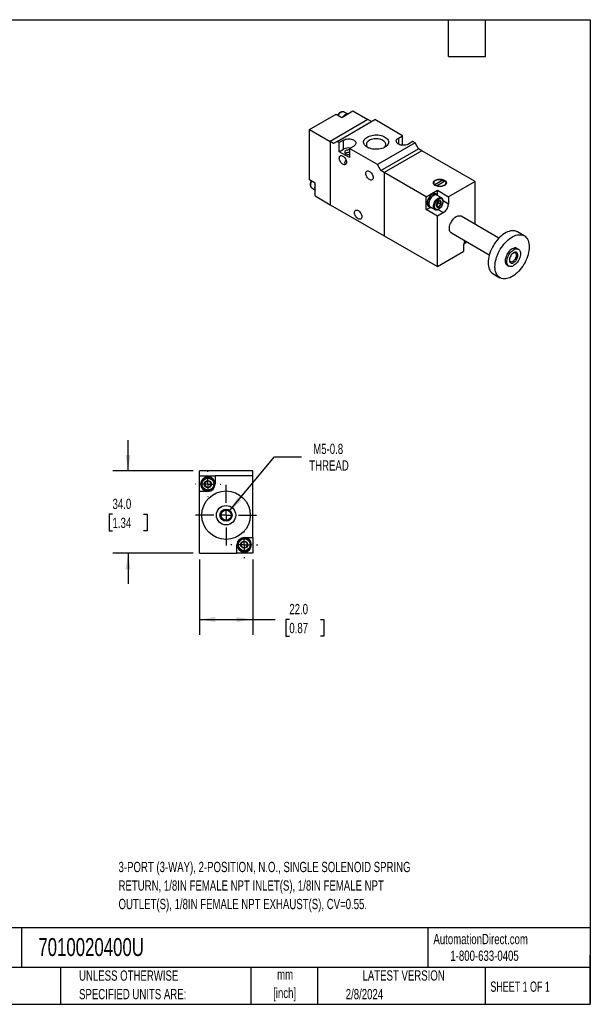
# Model space of a CAD drawing. Header units: millimetres. Extents: x 13 to 546, y 13 to 419.
# Tile 2 of 2: x 311 to 546, y 13 to 419. Entities that reach past the tile are written whole.
import ezdxf

# ---------------------------------------------------------------- set-up
doc = ezdxf.new("R2010")
doc.units = ezdxf.units.MM
doc.header["$LTSCALE"] = 2
doc.linetypes.add('CENTERX2', pattern=[20.32, 12.7, -2.54, 2.54, -2.54])
doc.layers.add('CENTER', color=40, linetype='CENTERX2')
doc.layers.add('DIMENSIONS', color=140, linetype='Continuous', lineweight=25)
doc.layers.add('TEXT', color=140, linetype='Continuous', lineweight=25)
doc.styles.add('SLDTEXTSTYLE0', font='TXT', dxfattribs={"width": 0.7})
doc.styles.add('SLDTEXTSTYLE1', font='TXT', dxfattribs={"width": 0.65})
doc.dimstyles.new('SLDDIMSTYLE3', dxfattribs={"dimtxt": 4.316016, "dimasz": 6.604, "dimexe": 0, "dimexo": 0.0625, "dimgap": 1.079004, "dimtad": 0, "dimtih": 1, "dimtoh": 1, "dimrnd": 1e-09, "dimzin": 4, "dimdsep": 46, "dimtxsty": 'SLDTEXTSTYLE0', "dimsah": 1, "dimcen": 0.09, "dimadec": 0, "dimazin": 1, "dimtfac": 1, "dimtofl": 0, "dimtmove": 0, "dimatfit": 3, "dimfxl": 0, "dimfrac": 2, "dimtolj": 1, "dimtzin": 12, "dimarcsym": 0})
doc.dimstyles.new('SLDDIMSTYLE4', dxfattribs={"dimtxt": 4.316016, "dimasz": 6.604, "dimexe": 0, "dimexo": 0.0625, "dimgap": 1.079004, "dimtad": 0, "dimtih": 1, "dimtoh": 1, "dimrnd": 1e-09, "dimzin": 4, "dimdsep": 46, "dimtxsty": 'SLDTEXTSTYLE0', "dimsah": 1, "dimcen": 0.09, "dimadec": 0, "dimazin": 1, "dimtfac": 1, "dimtmove": 0, "dimatfit": 0, "dimfxl": 0, "dimfrac": 2, "dimtolj": 1, "dimtzin": 12, "dimarcsym": 0})
doc.dimstyles.new('SLDDIMSTYLE5', dxfattribs={"dimtxt": 4.316016, "dimasz": 6.604, "dimexe": 0, "dimexo": 0.0625, "dimgap": 1.079004, "dimtad": 0, "dimtih": 1, "dimtoh": 1, "dimrnd": 1e-09, "dimzin": 12, "dimdsep": 46, "dimtxsty": 'SLDTEXTSTYLE0', "dimsah": 1, "dimcen": 0, "dimadec": 0, "dimazin": 3, "dimtfac": 1, "dimtofl": 0, "dimtmove": 0, "dimatfit": 3, "dimfxl": 0, "dimfrac": 2, "dimtolj": 1, "dimtzin": 12, "dimarcsym": 0})

# ---------------------------------------------------------------- blocks, each defined once
blk = doc.blocks.new('_D_9')
at = {"layer": 'DIMENSIONS'}
for p, q in [((355.45, 232.89), (355.45, 245.59)), ((382.32, 232.89), (349.1, 232.89)), ((349.04, 214.94), (347.59, 214.94)), ((347.59, 214.94), (347.59, 208.08)), ((361.86, 214.94), (363.31, 214.94)), ((363.31, 214.94), (363.31, 208.08)), ((347.59, 208.08), (349.04, 208.08)), ((363.31, 208.08), (361.86, 208.08)), ((382.32, 198.89), (349.1, 198.89)), ((355.45, 198.89), (355.45, 186.19))]:
    blk.add_line(p, q, dxfattribs=at)
for points in [[(355.45, 232.89), (356.46, 239.49), (354.43, 239.49)], [(355.45, 198.89), (354.43, 192.29), (356.46, 192.29)]]:
    blk.add_solid(points, dxfattribs=at)
at = {"layer": 'DIMENSIONS', "char_height": 4.233, "attachment_point": 1, "style": 'SLDTEXTSTYLE0'}
for s, insert in [('34.0', (349.04, 221.37)), ('1.34', (349.04, 213.54))]:
    blk.add_mtext(s, dxfattribs=dict(at, insert=insert))
blk = doc.blocks.new('_D_10')
at = {"layer": 'DIMENSIONS'}
for p, q in [((384.86, 196.35), (384.86, 165.18)), ((406.86, 196.35), (406.86, 165.18)), ((384.86, 171.53), (406.86, 171.53)), ((406.86, 171.53), (416.11, 171.53)), ((421.96, 171.53), (420.51, 171.53)), ((420.51, 171.53), (420.51, 164.67)), ((434.79, 171.53), (436.24, 171.53)), ((436.24, 171.53), (436.24, 164.67)), ((420.51, 164.67), (421.96, 164.67)), ((436.24, 164.67), (434.79, 164.67))]:
    blk.add_line(p, q, dxfattribs=at)
for points in [[(384.86, 171.53), (391.46, 170.51), (391.46, 172.54)], [(406.86, 171.53), (400.25, 172.54), (400.25, 170.51)]]:
    blk.add_solid(points, dxfattribs=at)
at = {"layer": 'DIMENSIONS', "char_height": 4.233, "attachment_point": 1, "style": 'SLDTEXTSTYLE0'}
for s, insert in [('22.0', (421.96, 177.95)), ('0.87', (421.96, 170.12))]:
    blk.add_mtext(s, dxfattribs=dict(at, insert=insert))
blk = doc.blocks.new('_D_11')
at = {"layer": 'DIMENSIONS'}
for p, q in [((397.18, 216.18), (415.9, 238.62)), ((415.9, 238.62), (427.01, 238.62))]:
    blk.add_line(p, q, dxfattribs=at)
blk.add_solid([(397.18, 216.18), (402.19, 220.6), (400.63, 221.9)], dxfattribs=at)
at = {"layer": 'DIMENSIONS', "char_height": 4.233, "attachment_point": 1, "style": 'SLDTEXTSTYLE0'}
for s, insert in [('M5-0.8', (431.82, 244.07)), ('THREAD', (430.18, 237.21))]:
    blk.add_mtext(s, dxfattribs=dict(at, insert=insert))
blk = doc.blocks.new('SW_CENTERMARKSYMBOL_3')
at = {"layer": 'CENTER', "color": 0}
for p, q in [((0, 5.08), (0, 5.54)), ((-5.08, 0), (-5.54, 0)), ((0, 0), (-2.54, 0)), ((0, 0), (0, 2.54)), ((0, 0), (0, -2.54)), ((0, 0), (2.54, 0)), ((5.08, 0), (5.54, 0)), ((0, -5.08), (0, -5.54))]:
    blk.add_line(p, q, dxfattribs=at)
blk = doc.blocks.new('SW_CENTERMARKSYMBOL_4')
at = {"layer": 'CENTER', "color": 0}
for p, q in [((0, 5.08), (0, 5.29)), ((-5.08, 0), (-5.29, 0)), ((0, 0), (-2.54, 0)), ((0, 0), (0, 2.54)), ((0, 0), (0, -2.54)), ((0, 0), (2.54, 0)), ((5.08, 0), (5.29, 0)), ((0, -5.08), (0, -5.29))]:
    blk.add_line(p, q, dxfattribs=at)
blk = doc.blocks.new('SW_CENTERMARKSYMBOL_5')
at = {"layer": 'CENTER', "color": 0}
for p, q in [((0, 5.08), (0, 12.54)), ((-5.08, 0), (-12.54, 0)), ((0, 0), (-2.54, 0)), ((0, 0), (0, 2.54)), ((0, 0), (0, -2.54)), ((0, 0), (2.54, 0)), ((5.08, 0), (12.54, 0)), ((0, -5.08), (0, -12.54))]:
    blk.add_line(p, q, dxfattribs=at)

msp = doc.modelspace()

# ---------------------------------------------------------------- linework, layer by layer
for p, q in [((430.341, 373.776), (441.301, 380.103)), ((441.301, 380.103), (443.564, 378.797)), ((443.564, 378.797), (448.16, 381.45)), ((445.895, 380.218), (444.585, 380.974)), ((444.608, 380.96), (444.585, 380.974)), ((448.16, 381.45), (454.382, 377.858)), ((454.382, 377.858), (438.826, 368.877)), ((441.655, 368.878), (457.211, 377.858)), ((455.796, 377.042), (454.382, 377.858)), ((468.701, 371.225), (457.211, 377.858)), ((430.341, 352.954), (430.341, 373.776)), ((430.341, 373.776), (438.826, 368.877)), ((466.934, 370.204), (468.701, 371.225)), ((466.934, 370.204), (466.934, 367.755)), ((468.701, 367.469), (468.701, 371.225)), ((438.826, 368.877), (438.826, 342.748)), ((440.24, 368.061), (438.826, 368.877)), ((441.655, 368.878), (440.24, 368.061)), ((441.655, 368.878), (442.538, 368.367)), ((444.306, 369.388), (442.538, 368.367)), ((442.538, 364.611), (442.538, 368.367)), ((444.306, 365.632), (444.306, 369.388)), ((446.781, 365.918), (448.549, 366.939)), ((446.781, 365.918), (446.781, 362.162)), ((458.272, 359.285), (446.781, 365.918)), ((473.828, 368.265), (458.272, 359.285)), ((459.686, 356.835), (475.242, 365.816)), ((468.393, 367.291), (468.701, 367.469)), ((469.084, 367.248), (468.701, 367.469)), ((472.944, 368.776), (471.176, 367.755)), ((473.828, 368.265), (472.944, 368.776)), ((475.242, 365.816), (473.828, 368.265)), ((476.656, 364.999), (475.242, 365.816)), ((442.538, 364.611), (444.306, 365.632)), ((446.781, 362.162), (442.538, 364.611)), ((476.656, 364.999), (461.1, 356.019)), ((498.577, 352.345), (476.656, 364.999)), ((459.686, 356.835), (458.272, 359.285)), ((461.1, 356.019), (459.686, 356.835)), ((461.1, 356.019), (461.1, 329.89)), ((478.424, 346.018), (461.1, 356.019)), ((432.604, 351.648), (430.341, 352.954)), ((431.229, 349.674), (432.538, 348.918)), ((431.229, 349.674), (431.252, 349.661)), ((432.604, 346.34), (432.604, 351.648)), ((481.56, 351.517), (481.454, 351.337)), ((481.56, 351.745), (481.56, 351.156)), ((485.438, 352.949), (481.974, 350.949)), ((481.974, 350.755), (481.974, 350.949)), ((482.681, 350.541), (482.537, 350.458)), ((482.681, 350.541), (486.145, 352.541)), ((482.681, 350.541), (482.681, 350.405)), ((485.438, 352.949), (485.438, 352.133)), ((485.582, 352.216), (485.438, 352.269)), ((486.56, 351.156), (486.56, 351.745)), ((486.665, 351.337), (486.56, 351.517)), ((498.577, 352.345), (487.616, 346.018)), ((498.577, 334.674), (498.577, 352.345)), ((432.604, 346.34), (438.826, 342.748)), ((478.424, 346.018), (483.02, 348.671)), ((478.424, 340.71), (478.424, 346.018)), ((482.965, 346.86), (482.399, 347.187)), ((484.749, 345.542), (482.84, 346.644)), ((483.02, 348.671), (487.616, 346.018)), ((483.02, 346.826), (483.02, 348.671)), ((484.724, 345.555), (484.749, 345.542)), ((487.616, 346.018), (487.616, 343.16)), ((438.826, 342.748), (461.1, 329.89)), ((478.424, 340.71), (480.023, 341.633)), ((479.399, 341.991), (479.965, 341.664)), ((480.09, 341.881), (481.999, 340.778)), ((483.109, 342.939), (482.667, 342.39)), ((482.667, 342.39), (483.578, 341.864)), ((483.551, 343.489), (483.109, 342.939)), ((483.551, 344.078), (483.543, 344.204)), ((483.551, 344.194), (483.551, 344.078)), ((483.551, 344.078), (483.551, 343.489)), ((483.551, 343.489), (484.462, 342.963)), ((485.385, 344.448), (487.616, 343.16)), ((483.02, 338.057), (478.424, 340.71)), ((485.495, 339.486), (483.02, 338.057)), ((483.02, 317.235), (483.02, 338.057)), ((483.265, 340.774), (485.495, 339.486)), ((508.439, 328.98), (492.798, 338.009)), ((461.1, 329.89), (483.02, 317.235)), ((488.799, 331.081), (504.439, 322.052)), ((518.85, 329.898), (516.021, 331.531)), ((493.98, 323.562), (493.98, 326.42)), ((494.181, 327.575), (494.184, 327.573)), ((494.184, 327.573), (494.367, 327.867)), ((483.02, 317.235), (493.98, 323.562)), ((516.486, 324.335), (515.85, 324.702)), ((511.85, 317.774), (512.487, 317.406)), ((506.022, 314.21), (508.851, 312.577)), ((406.859, 232.89), (384.859, 232.89)), ((384.859, 230.89), (384.859, 232.89)), ((406.859, 230.89), (406.859, 232.89)), ((384.859, 224.39), (384.859, 230.89)), ((384.859, 230.89), (391.359, 230.89)), ((391.359, 230.89), (391.359, 227.39)), ((406.859, 230.89), (391.359, 230.89)), ((406.859, 205.39), (406.859, 230.89)), ((388.359, 224.39), (384.859, 224.39)), ((384.859, 198.89), (384.859, 224.39)), ((403.359, 205.39), (406.859, 205.39)), ((406.859, 205.39), (406.859, 198.89)), ((400.359, 198.89), (400.359, 202.39)), ((384.859, 198.89), (400.359, 198.89)), ((406.859, 198.89), (400.359, 198.89))]:
    msp.add_line(p, q)
at = {"flags": 128}
for points in [[(444.585, 380.974), (444.46, 381.034), (444.182, 381.098), (443.875, 381.086), (443.548, 380.998), (443.21, 380.838), (442.873, 380.609), (442.545, 380.318), (442.238, 379.976), (442.023, 379.686)], [(444.306, 369.388), (444.684, 369.573), (445.11, 369.719), (445.572, 369.823), (446.056, 369.882), (446.551, 369.894), (447.043, 369.858), (447.518, 369.777), (447.963, 369.651), (448.366, 369.485), (448.717, 369.283), (449.005, 369.05), (449.222, 368.793), (449.364, 368.519), (449.425, 368.235), (449.404, 367.949), (449.303, 367.669), (449.123, 367.403), (448.869, 367.157), (448.549, 366.939)], [(454.1, 366.469), (453.672, 366.749), (453.308, 367.058), (453.015, 367.391), (452.796, 367.742), (452.655, 368.106), (452.594, 368.478), (452.614, 368.851), (452.715, 369.22), (452.896, 369.579), (453.153, 369.921), (453.482, 370.243), (453.878, 370.538), (454.335, 370.802), (454.847, 371.03), (455.403, 371.22), (455.997, 371.369), (456.618, 371.473), (457.257, 371.531), (457.903, 371.543), (458.547, 371.508), (459.178, 371.426), (459.787, 371.3), (460.363, 371.13), (460.898, 370.921), (461.383, 370.674), (461.811, 370.394), (462.174, 370.085), (462.468, 369.752), (462.687, 369.401), (462.828, 369.037), (462.889, 368.665), (462.868, 368.292), (462.767, 367.923), (462.587, 367.564), (462.33, 367.222), (462.001, 366.9), (461.604, 366.605), (461.147, 366.341), (460.636, 366.113), (460.079, 365.922), (459.486, 365.774), (458.865, 365.67), (458.226, 365.612), (457.579, 365.6), (456.936, 365.635), (456.304, 365.716), (455.696, 365.843), (455.12, 366.012), (454.585, 366.222), (454.1, 366.469)], [(460.926, 366.235), (460.945, 366.249), (461.254, 366.527), (461.491, 366.827), (461.652, 367.143), (461.733, 367.469), (461.733, 367.799), (461.652, 368.125), (461.491, 368.441), (461.254, 368.741), (460.945, 369.018), (460.571, 369.267), (460.139, 369.483), (459.659, 369.662), (459.14, 369.798), (458.592, 369.891), (458.027, 369.938), (457.456, 369.938), (456.891, 369.891), (456.343, 369.798), (455.823, 369.662), (455.343, 369.483), (454.912, 369.267), (454.538, 369.018), (454.229, 368.741), (453.992, 368.441), (453.831, 368.125), (453.75, 367.799), (453.75, 367.469), (453.831, 367.143), (453.992, 366.827), (454.229, 366.527), (454.538, 366.249), (454.556, 366.235)], [(471.176, 367.755), (470.798, 367.57), (470.373, 367.424), (469.911, 367.32), (469.426, 367.261), (468.931, 367.249), (468.439, 367.285), (467.964, 367.366), (467.519, 367.492), (467.116, 367.658), (466.766, 367.86), (466.478, 368.093), (466.26, 368.35), (466.119, 368.624), (466.058, 368.908), (466.078, 369.194), (466.18, 369.474), (466.36, 369.74), (466.613, 369.986), (466.934, 370.204)], [(444.059, 359.406), (443.769, 359.606), (443.49, 359.865), (443.234, 360.171), (443.009, 360.514), (442.824, 360.881), (442.687, 361.256), (442.602, 361.627), (442.574, 361.978), (442.602, 362.296), (442.687, 362.569), (442.824, 362.786), (443.009, 362.939), (443.234, 363.023), (443.49, 363.033), (443.769, 362.97), (444.059, 362.835), (444.348, 362.635), (444.627, 362.377), (444.884, 362.07), (445.109, 361.727), (445.293, 361.361), (445.431, 360.985), (445.515, 360.614), (445.544, 360.263), (445.515, 359.945), (445.431, 359.673), (445.293, 359.455), (445.109, 359.302), (444.884, 359.219), (444.627, 359.208), (444.348, 359.272), (444.059, 359.406)], [(446.781, 365.338), (446.612, 365.354), (446.243, 365.354), (445.883, 365.306), (445.55, 365.214), (445.261, 365.081), (445.03, 364.914), (444.87, 364.722), (444.788, 364.514), (444.788, 364.301), (444.87, 364.093), (445.03, 363.9), (445.261, 363.734)], [(455.019, 353.079), (454.729, 353.279), (454.451, 353.537), (454.194, 353.844), (453.969, 354.187), (453.784, 354.554), (453.647, 354.929), (453.562, 355.3), (453.534, 355.651), (453.562, 355.969), (453.647, 356.242), (453.784, 356.459), (453.969, 356.612), (454.194, 356.696), (454.451, 356.706), (454.729, 356.643), (455.019, 356.508), (455.309, 356.308), (455.587, 356.05), (455.844, 355.743), (456.069, 355.4), (456.254, 355.033), (456.391, 354.658), (456.475, 354.287), (456.504, 353.936), (456.475, 353.618), (456.391, 353.345), (456.254, 353.128), (456.069, 352.975), (455.844, 352.892), (455.587, 352.881), (455.309, 352.945), (455.019, 353.079)], [(431.063, 352.537), (430.92, 352.206), (430.776, 351.769), (430.689, 351.34), (430.659, 350.933), (430.689, 350.56), (430.776, 350.233), (430.92, 349.961), (431.114, 349.752), (431.229, 349.674)], [(482.151, 350.643), (481.848, 350.851), (481.613, 351.086), (481.452, 351.342), (481.37, 351.609), (481.37, 351.881), (481.452, 352.148), (481.613, 352.404), (481.848, 352.639), (482.151, 352.847), (482.511, 353.022), (482.919, 353.158), (483.361, 353.251), (483.824, 353.298), (484.295, 353.298), (484.759, 353.251), (485.201, 353.158), (485.608, 353.022), (485.969, 352.847), (486.271, 352.639), (486.507, 352.404), (486.668, 352.148), (486.749, 351.881), (486.749, 351.609), (486.668, 351.342), (486.507, 351.086), (486.271, 350.851), (485.969, 350.643), (485.608, 350.468), (485.201, 350.332), (484.759, 350.239), (484.295, 350.192), (483.824, 350.192), (483.361, 350.239), (482.919, 350.332), (482.511, 350.468), (482.151, 350.643)], [(481.974, 350.949), (481.759, 351.181), (481.619, 351.432), (481.561, 351.693), (481.586, 351.955), (481.694, 352.211), (481.88, 352.451), (482.138, 352.668), (482.461, 352.854), (482.836, 353.004), (483.252, 353.111), (483.695, 353.173), (484.15, 353.187), (484.603, 353.154), (485.037, 353.074), (485.438, 352.949)], [(486.145, 352.541), (486.361, 352.309), (486.5, 352.058), (486.558, 351.797), (486.533, 351.535), (486.426, 351.279), (486.24, 351.039), (485.981, 350.822), (485.659, 350.636), (485.283, 350.487), (484.867, 350.379), (484.424, 350.317), (483.969, 350.303), (483.517, 350.336), (483.083, 350.417), (482.681, 350.541)], [(482.399, 347.187), (482.202, 347.274), (481.909, 347.326), (481.588, 347.303), (481.248, 347.207), (480.899, 347.038), (480.55, 346.803), (480.21, 346.508), (479.889, 346.16), (479.596, 345.77), (479.338, 345.347), (479.123, 344.903), (478.956, 344.451), (478.843, 344.003), (478.785, 343.571), (478.785, 343.166), (478.843, 342.8), (478.956, 342.483), (479.123, 342.224), (479.338, 342.029), (479.399, 341.991)], [(483.439, 346.298), (483.407, 346.368), (483.241, 346.627), (483.025, 346.822), (482.768, 346.947), (482.474, 346.999), (482.153, 346.977), (481.814, 346.88), (481.465, 346.712), (481.116, 346.477), (480.776, 346.181), (480.455, 345.834), (480.162, 345.443), (479.904, 345.02), (479.689, 344.577), (479.522, 344.125), (479.408, 343.676), (479.351, 343.244), (479.351, 342.839), (479.408, 342.474), (479.522, 342.157), (479.689, 341.897), (479.904, 341.702), (480.162, 341.577), (480.455, 341.525), (480.689, 341.534)], [(482.84, 346.644), (482.715, 346.704), (482.437, 346.768), (482.13, 346.756), (481.802, 346.668), (481.465, 346.508), (481.127, 346.279), (480.8, 345.988), (480.492, 345.646), (480.215, 345.261), (479.975, 344.846), (479.781, 344.413), (479.637, 343.975), (479.55, 343.547), (479.52, 343.14), (479.55, 342.767), (479.637, 342.439), (479.781, 342.167), (479.975, 341.959), (480.09, 341.881)], [(481.997, 340.78), (481.884, 340.857), (481.69, 341.065), (481.547, 341.337), (481.459, 341.665), (481.429, 342.037), (481.459, 342.444), (481.547, 342.873), (481.69, 343.311), (481.884, 343.743), (482.124, 344.159), (482.402, 344.543), (482.709, 344.886), (483.036, 345.176), (483.374, 345.406), (483.712, 345.566), (484.039, 345.654), (484.346, 345.666), (484.624, 345.602), (484.724, 345.555)], [(483.586, 341.842), (483.834, 342.02), (484.067, 342.257), (484.272, 342.539), (484.438, 342.85), (484.554, 343.172), (484.613, 343.487), (484.613, 343.775), (484.554, 344.02), (484.438, 344.208), (484.272, 344.328), (484.067, 344.374), (483.834, 344.341), (483.586, 344.233), (483.338, 344.055), (483.105, 343.818), (482.9, 343.536), (482.734, 343.225), (482.618, 342.903), (482.559, 342.589), (482.559, 342.3), (482.618, 342.055), (482.734, 341.867), (482.9, 341.747), (483.105, 341.702), (483.338, 341.734), (483.586, 341.842)], [(450.352, 336.911), (450.062, 337.111), (449.784, 337.369), (449.527, 337.676), (449.302, 338.019), (449.117, 338.386), (448.98, 338.761), (448.896, 339.132), (448.867, 339.483), (448.896, 339.801), (448.98, 340.074), (449.117, 340.291), (449.302, 340.444), (449.527, 340.528), (449.784, 340.538), (450.062, 340.475), (450.352, 340.34), (450.642, 340.14), (450.92, 339.882), (451.177, 339.575), (451.402, 339.232), (451.587, 338.865), (451.724, 338.49), (451.808, 338.119), (451.837, 337.768), (451.808, 337.45), (451.724, 337.177), (451.587, 336.96), (451.402, 336.807), (451.177, 336.724), (450.92, 336.713), (450.642, 336.777), (450.352, 336.911)], [(488.799, 331.081), (488.661, 331.172), (488.419, 331.406), (488.226, 331.703), (488.085, 332.058), (487.999, 332.464), (487.97, 332.912), (487.999, 333.394), (488.085, 333.899), (488.226, 334.417), (488.419, 334.937), (488.661, 335.45), (488.946, 335.944), (489.269, 336.41), (489.624, 336.838), (490.002, 337.219), (490.396, 337.546), (490.798, 337.811), (491.201, 338.011), (491.595, 338.139), (491.973, 338.195), (492.328, 338.176), (492.651, 338.083), (492.798, 338.009)], [(516.021, 331.531), (515.908, 331.593), (515.43, 331.8), (514.917, 331.934), (514.372, 331.995), (513.801, 331.983), (513.207, 331.898), (512.595, 331.74), (511.971, 331.51), (511.339, 331.211), (510.704, 330.845), (510.073, 330.414), (509.448, 329.923), (508.837, 329.375), (508.243, 328.775), (507.671, 328.127), (507.126, 327.436), (506.613, 326.709), (506.135, 325.952), (505.697, 325.169), (505.301, 324.368), (504.952, 323.554), (504.651, 322.736), (504.402, 321.918), (504.205, 321.108), (504.064, 320.312), (503.979, 319.537), (503.951, 318.789), (503.979, 318.073), (504.064, 317.396), (504.205, 316.763), (504.402, 316.18), (504.651, 315.65), (504.952, 315.178), (505.301, 314.769), (505.697, 314.424), (506.022, 314.21)], [(520.921, 325.32), (520.893, 324.571), (520.808, 323.796), (520.666, 323), (520.47, 322.19), (520.221, 321.373), (519.92, 320.554), (519.571, 319.741), (519.175, 318.94), (518.737, 318.157), (518.259, 317.399), (517.746, 316.672), (517.201, 315.982), (516.629, 315.334), (516.035, 314.733), (515.424, 314.185), (514.799, 313.694), (514.167, 313.264), (513.533, 312.897), (512.901, 312.598), (512.277, 312.369), (511.665, 312.211), (511.071, 312.125), (510.499, 312.113), (509.955, 312.174), (509.441, 312.309), (508.964, 312.515), (508.525, 312.791), (508.13, 313.136), (507.78, 313.546), (507.479, 314.017), (507.23, 314.547), (507.034, 315.131), (506.893, 315.763), (506.808, 316.44), (506.779, 317.156), (506.808, 317.904), (506.893, 318.679), (507.034, 319.475), (507.23, 320.285), (507.479, 321.103), (507.78, 321.922), (508.13, 322.735), (508.525, 323.536), (508.964, 324.319), (509.441, 325.077), (509.955, 325.804), (510.499, 326.494), (511.071, 327.142), (511.665, 327.742), (512.277, 328.29), (512.901, 328.781), (513.533, 329.212), (514.167, 329.578), (514.799, 329.877), (515.424, 330.107), (516.035, 330.265), (516.629, 330.35), (517.201, 330.363), (517.746, 330.301), (518.259, 330.167), (518.737, 329.961), (519.175, 329.684), (519.571, 329.34), (519.92, 328.93), (520.221, 328.458), (520.47, 327.929), (520.666, 327.345), (520.808, 326.712), (520.893, 326.035), (520.921, 325.32)], [(515.85, 324.702), (515.702, 324.775), (515.379, 324.868), (515.025, 324.887), (514.647, 324.832), (514.253, 324.703), (513.85, 324.504), (513.448, 324.238), (513.053, 323.912), (512.675, 323.53), (512.321, 323.103), (511.998, 322.637), (511.713, 322.143), (511.471, 321.63), (511.277, 321.109), (511.136, 320.591), (511.051, 320.086), (511.022, 319.605), (511.051, 319.157), (511.136, 318.751), (511.277, 318.396), (511.471, 318.098), (511.713, 317.865), (511.85, 317.774)], [(517.315, 322.503), (517.286, 322.022), (517.2, 321.517), (517.059, 320.999), (516.866, 320.478), (516.624, 319.966), (516.339, 319.471), (516.016, 319.005), (515.662, 318.578), (515.283, 318.197), (514.889, 317.87), (514.487, 317.604), (514.084, 317.405), (513.69, 317.277), (513.312, 317.221), (512.957, 317.24), (512.634, 317.333), (512.349, 317.498), (512.107, 317.731), (511.914, 318.028), (511.773, 318.384), (511.687, 318.789), (511.658, 319.238), (511.687, 319.719), (511.773, 320.224), (511.914, 320.742), (512.107, 321.263), (512.349, 321.775), (512.634, 322.27), (512.957, 322.735), (513.312, 323.163), (513.69, 323.544), (514.084, 323.871), (514.487, 324.137), (514.889, 324.336), (515.283, 324.464), (515.662, 324.52), (516.016, 324.501), (516.339, 324.408), (516.624, 324.243), (516.866, 324.01), (517.059, 323.712), (517.2, 323.357), (517.286, 322.951), (517.315, 322.503)], [(516.254, 321.891), (516.226, 322.239), (516.142, 322.543), (516.004, 322.793), (515.818, 322.982), (515.589, 323.103), (515.324, 323.152), (515.033, 323.127), (514.724, 323.03), (514.407, 322.864), (514.093, 322.633), (513.792, 322.346), (513.513, 322.012), (513.265, 321.641), (513.056, 321.245), (512.894, 320.837), (512.782, 320.43), (512.726, 320.037), (512.726, 319.671), (512.782, 319.344), (512.894, 319.065), (513.056, 318.845), (513.265, 318.69), (513.513, 318.605), (513.792, 318.592), (514.093, 318.653), (514.407, 318.785), (514.724, 318.985), (515.033, 319.244), (515.324, 319.556), (515.589, 319.911), (515.818, 320.296), (516.004, 320.699), (516.142, 321.109), (516.226, 321.51), (516.254, 321.891)], [(512.726, 320.039), (512.747, 319.89), (512.83, 319.622), (512.965, 319.408), (513.147, 319.257), (513.368, 319.175), (513.621, 319.165), (513.895, 319.227), (514.18, 319.359), (514.466, 319.556), (514.74, 319.811), (514.992, 320.113), (515.214, 320.45), (515.396, 320.811), (515.531, 321.181), (515.614, 321.545), (515.642, 321.891)], [(515.642, 321.891), (515.614, 322.204), (515.531, 322.473), (515.396, 322.686), (515.214, 322.837), (514.992, 322.919), (514.74, 322.929), (514.466, 322.867), (514.326, 322.811)]]:
    msp.add_lwpolyline(points, dxfattribs=at)
for centre, radius in [((388.359, 227.39), 2.75), ((388.359, 227.39), 1.464), ((395.859, 214.59), 10), ((395.859, 214.59), 4), ((395.859, 214.59), 2.5), ((395.859, 214.59), 2.067), ((403.359, 202.39), 2.75), ((403.359, 202.39), 1.464)]:
    msp.add_circle(centre, radius)
for centre, radius, start, end in [((447.073, 376.681), 3.8, 120.95063, 139.25406), ((446.139, 378.3), 1.931, 92.82751, 121.87296), ((446.43, 361.476), 4.667, 81.8782, 117.07096), ((446.424, 365.993), 2.541, 242.7513, 278.06863), ((435.247, 349.848), 2.85, 158.69545, 201.94549), ((481.868, 343.897), 1.567, 298.70005, 322.33628), ((481.634, 344.167), 1.919, 320.22793, 357.36071), ((483.03, 343.358), 4.59, 302.4763, 357.5237), ((498.034, 326.317), 4.055, 156.96454, 178.54019), ((493.358, 328.982), 1.656, 299.32613, 313.80754), ((388.359, 227.39), 3, 0, 270), ((388.359, 227.39), 1.25, 120, 180), ((388.359, 227.39), 1.25, 60, 120), ((388.359, 227.39), 1.25, 0, 60), ((388.359, 227.39), 1.25, 180, 240), ((388.359, 227.39), 1.25, 240, 300), ((388.359, 227.39), 3, 270, 0), ((388.359, 227.39), 1.25, 300, 0), ((403.359, 202.39), 3, 90, 180), ((403.359, 202.39), 1.25, 120, 180), ((403.359, 202.39), 1.25, 60, 120), ((403.359, 202.39), 3, 270, 90), ((403.359, 202.39), 1.25, 0, 60), ((403.359, 202.39), 3, 180, 270), ((403.359, 202.39), 1.25, 180, 240), ((403.359, 202.39), 1.25, 240, 300), ((403.359, 202.39), 1.25, 300, 0)]:
    msp.add_arc(centre, radius, start, end)
for points, knots in [([(444.61, 380.951), (444.553, 380.985), (444.411, 381.071), (444.153, 381.128), (443.858, 381.133), (443.564, 381.077), (443.269, 380.969), (442.982, 380.813), (442.71, 380.621), (442.458, 380.4), (442.246, 380.179), (442.068, 379.96), (441.962, 379.825), (441.915, 379.749), (441.914, 379.749)], [0, 0, 0, 0, 0.0728603, 0.1834908, 0.2845724, 0.3867996, 0.4885647, 0.5885806, 0.6856863, 0.7778861, 0.8667772, 0.9313944, 0.9995588, 1, 1, 1, 1]), ([(445.047, 363.896), (445.099, 363.94), (445.24, 364.058), (445.624, 364.243), (446.125, 364.412), (446.529, 364.465), (446.746, 364.441), (446.781, 364.438)], [0, 0, 0, 0, 0.1539855, 0.4154697, 0.6715423, 0.9467768, 1, 1, 1, 1]), ([(445.429, 360.944), (445.387, 360.933), (445.194, 360.882), (444.962, 360.655), (444.774, 360.304), (444.768, 360.018), (444.844, 359.787), (444.982, 359.627), (445.179, 359.531), (445.308, 359.561), (445.332, 359.567)], [0, 0, 0, 0, 0.0499041, 0.2312404, 0.4088238, 0.5996957, 0.6524305, 0.8091669, 0.9644875, 1, 1, 1, 1]), ([(430.957, 352.598), (430.943, 352.571), (430.9, 352.49), (430.829, 352.314), (430.739, 352.073), (430.659, 351.788), (430.601, 351.494), (430.57, 351.196), (430.57, 350.904), (430.604, 350.623), (430.675, 350.358), (430.785, 350.115), (430.938, 349.903), (431.098, 349.747), (431.219, 349.687), (431.261, 349.665)], [0, 0, 0, 0, 0.02392151, 0.07047771, 0.1471942, 0.22594776, 0.30957644, 0.39593113, 0.48430014, 0.57422306, 0.66536907, 0.75764335, 0.85131868, 0.94752102, 1, 1, 1, 1]), ([(481.854, 342.037), (481.854, 343.142), (482.63, 344.486), (484.542, 345.59), (485.318, 345.142), (485.318, 344.038)], [0, 0, 0, 0, 0.5, 0.5, 1, 1, 1, 1]), ([(484.859, 342.303), (484.93, 342.434), (485.03, 342.619), (485.15, 342.901), (485.238, 343.142), (485.319, 343.428), (485.377, 343.722), (485.408, 344.019), (485.408, 344.312), (485.373, 344.593), (485.302, 344.857), (485.193, 345.1), (485.04, 345.313), (484.879, 345.469), (484.758, 345.53), (484.714, 345.551)], [0, 0, 0, 0, 0.1050712, 0.1477242, 0.218009, 0.29016, 0.3667775, 0.4458924, 0.5268527, 0.6092367, 0.6927412, 0.7772794, 0.8631012, 0.9512382, 1, 1, 1, 1]), ([(485.318, 344.038), (485.318, 342.934), (484.542, 341.589), (482.63, 340.485), (481.854, 340.933), (481.854, 342.037)], [0, 0, 0, 0, 0.5, 0.5, 1, 1, 1, 1]), ([(482, 340.787), (482.048, 340.758), (482.183, 340.678), (482.431, 340.624), (482.726, 340.619), (483.02, 340.675), (483.315, 340.783), (483.602, 340.939), (483.874, 341.131), (484.126, 341.352), (484.338, 341.573), (484.517, 341.791), (484.689, 342.024), (484.797, 342.201), (484.859, 342.303)], [0, 0, 0, 0, 0.05753023, 0.15995273, 0.25353487, 0.34817761, 0.44239255, 0.53498801, 0.62488924, 0.7102485, 0.79254462, 0.85236767, 0.91547485, 1, 1, 1, 1]), ([(482.694, 343.121), (482.646, 342.957), (482.615, 342.779), (482.615, 342.377), (482.646, 342.163), (482.694, 341.943)], [0, 0, 0, 0, 0.5, 0.5, 1, 1, 1, 1]), ([(483.578, 344.221), (483.385, 344.069), (483.208, 343.905), (482.907, 343.531), (482.79, 343.329), (482.694, 343.121)], [0, 0, 0, 0, 0.5, 0.5, 1, 1, 1, 1]), ([(482.694, 341.943), (482.79, 341.958), (482.906, 341.962), (483.206, 341.936), (483.385, 341.905), (483.578, 341.864)], [0, 0, 0, 0, 0.5, 0.5, 1, 1, 1, 1]), ([(484.462, 344.142), (484.269, 344.183), (484.092, 344.213), (483.791, 344.24), (483.674, 344.236), (483.578, 344.221)], [0, 0, 0, 0, 0.5, 0.5, 1, 1, 1, 1]), ([(483.578, 341.864), (483.674, 342.071), (483.79, 342.271), (484.09, 342.645), (484.269, 342.811), (484.462, 342.963)], [0, 0, 0, 0, 0.5, 0.5, 1, 1, 1, 1]), ([(484.462, 342.963), (484.413, 343.184), (484.383, 343.397), (484.383, 343.799), (484.413, 343.977), (484.462, 344.142)], [0, 0, 0, 0, 0.5, 0.5, 1, 1, 1, 1]), ([(493.996, 326.542), (494.068, 326.578), (494.233, 326.662), (494.481, 326.842), (494.733, 327.062), (494.932, 327.268), (495.043, 327.405), (495.082, 327.454)], [0, 0, 0, 0, 0.1851796, 0.4268541, 0.6563187, 0.8775489, 1, 1, 1, 1]), ([(495.031, 327.483), (495.018, 327.466), (494.954, 327.385), (494.786, 327.204), (494.52, 326.96), (494.24, 326.761), (494.072, 326.688), (494.012, 326.662)], [0, 0, 0, 0, 0.0430013, 0.2113743, 0.5197728, 0.8285263, 1, 1, 1, 1]), ([(385.909, 227.39), (385.909, 228.742), (387.007, 229.84), (389.711, 229.84), (390.809, 228.742), (390.809, 227.39)], [0, 0, 0, 0, 0.5, 0.5, 1, 1, 1, 1]), ([(388.359, 228.834), (388.155, 228.716), (387.948, 228.596), (387.522, 228.351), (387.313, 228.23), (387.109, 228.112)], [0, 0, 0, 0, 0.5, 0.5, 1, 1, 1, 1]), ([(387.109, 228.112), (387.109, 227.876), (387.109, 227.636), (387.109, 227.144), (387.109, 226.904), (387.109, 226.668)], [0, 0, 0, 0, 0.5, 0.5, 1, 1, 1, 1]), ([(389.609, 228.112), (389.405, 228.23), (389.198, 228.349), (388.772, 228.595), (388.563, 228.716), (388.359, 228.834)], [0, 0, 0, 0, 0.5, 0.5, 1, 1, 1, 1]), ([(389.609, 226.668), (389.609, 226.904), (389.609, 227.144), (389.609, 227.636), (389.609, 227.876), (389.609, 228.112)], [0, 0, 0, 0, 0.5, 0.5, 1, 1, 1, 1]), ([(390.809, 227.39), (390.809, 226.038), (389.711, 224.94), (387.007, 224.94), (385.909, 226.038), (385.909, 227.39)], [0, 0, 0, 0, 0.5, 0.5, 1, 1, 1, 1]), ([(387.109, 226.668), (387.313, 226.551), (387.52, 226.431), (387.945, 226.186), (388.154, 226.065), (388.359, 225.947)], [0, 0, 0, 0, 0.5, 0.5, 1, 1, 1, 1]), ([(388.359, 225.947), (388.563, 226.065), (388.77, 226.184), (389.195, 226.43), (389.404, 226.551), (389.609, 226.668)], [0, 0, 0, 0, 0.5, 0.5, 1, 1, 1, 1]), ([(400.909, 202.39), (400.909, 203.742), (402.007, 204.84), (404.711, 204.84), (405.809, 203.742), (405.809, 202.39)], [0, 0, 0, 0, 0.5, 0.5, 1, 1, 1, 1]), ([(403.359, 203.834), (403.155, 203.716), (402.948, 203.596), (402.522, 203.351), (402.313, 203.23), (402.109, 203.112)], [0, 0, 0, 0, 0.5, 0.5, 1, 1, 1, 1]), ([(404.609, 203.112), (404.405, 203.23), (404.198, 203.349), (403.772, 203.595), (403.563, 203.716), (403.359, 203.834)], [0, 0, 0, 0, 0.5, 0.5, 1, 1, 1, 1]), ([(405.809, 202.39), (405.809, 201.038), (404.711, 199.94), (402.007, 199.94), (400.909, 201.038), (400.909, 202.39)], [0, 0, 0, 0, 0.5, 0.5, 1, 1, 1, 1]), ([(402.109, 203.112), (402.109, 202.876), (402.109, 202.636), (402.109, 202.144), (402.109, 201.904), (402.109, 201.668)], [0, 0, 0, 0, 0.5, 0.5, 1, 1, 1, 1]), ([(402.109, 201.668), (402.313, 201.551), (402.52, 201.431), (402.945, 201.186), (403.154, 201.065), (403.359, 200.947)], [0, 0, 0, 0, 0.5, 0.5, 1, 1, 1, 1]), ([(403.359, 200.947), (403.563, 201.065), (403.77, 201.184), (404.195, 201.43), (404.404, 201.551), (404.609, 201.668)], [0, 0, 0, 0, 0.5, 0.5, 1, 1, 1, 1]), ([(404.609, 201.668), (404.609, 201.904), (404.609, 202.144), (404.609, 202.636), (404.609, 202.876), (404.609, 203.112)], [0, 0, 0, 0, 0.5, 0.5, 1, 1, 1, 1])]:
    msp.add_open_spline(points, degree=3, knots=knots)
at = {"layer": 'TEXT'}
for p, q in [((12.7, 419.1), (546.1, 419.1)), ((487.68, 403.86), (487.68, 419.1)), ((502.92, 403.86), (502.92, 419.1)), ((546.1, 419.1), (546.1, 12.7)), ((487.68, 403.86), (502.92, 403.86)), ((546.1, 44.252), (12.7, 44.252)), ((311.518, 44.252), (311.518, 27.94)), ((479.151, 44.252), (479.151, 27.94)), ((546.1, 12.7), (546.1, 33.02)), ((546.1, 27.94), (12.7, 27.94)), ((327.56, 27.94), (327.56, 12.7)), ((406.049, 27.94), (406.049, 12.7)), ((433.624, 27.94), (433.624, 12.7)), ((502.697, 27.94), (502.697, 12.7)), ((12.7, 12.7), (546.1, 12.7))]:
    msp.add_line(p, q, dxfattribs=at)

# ---------------------------------------------------------------- block references
at = {"layer": 'CENTER'}
for name, p in [('SW_CENTERMARKSYMBOL_4', (388.359, 227.39)), ('SW_CENTERMARKSYMBOL_5', (395.859, 214.59)), ('SW_CENTERMARKSYMBOL_3', (403.359, 202.39))]:
    msp.add_blockref(name, p, dxfattribs=at)

# ---------------------------------------------------------------- texts
at = {"layer": 'TEXT'}
for s, insert, char_height, attachment_point, style in [('3-PORT (3-WAY), 2-POSITION, N.O., SINGLE SOLENOID SPRING', (351.507, 71.499), 4.23333, 1, 'SLDTEXTSTYLE0'), ('RETURN, 1/8IN FEMALE NPT INLET(S), 1/8IN FEMALE NPT', (351.507, 63.855), 4.23333, 1, 'SLDTEXTSTYLE0'), ('OUTLET(S), 1/8IN FEMALE NPT EXHAUST(S), CV=0.55.', (351.507, 56.21), 4.23333, 1, 'SLDTEXTSTYLE0'), ('AutomationDirect.com', (481.39, 41.753), 4.23333, 1, 'SLDTEXTSTYLE0'), ('7010020400U', (318.415, 40.037), 7.40833, 1, 'SLDTEXTSTYLE0'), ('1-800-633-0405', (488.383, 34.874), 4.23333, 1, 'SLDTEXTSTYLE0'), ('UNLESS OTHERWISE', (335.216, 26.668), 4.23333, 1, 'SLDTEXTSTYLE0'), ('mm', (420.198, 27.149), 4.2333, 2, 'SLDTEXTSTYLE0'), ('LATEST VERSION', (469.104, 26.728), 4.23333, 2, 'SLDTEXTSTYLE0'), ('SHEET 1 OF 1', (504.883, 22.103), 4.23333, 1, 'SLDTEXTSTYLE1'), ('SPECIFIED UNITS ARE:', (335.216, 19.024), 4.23333, 1, 'SLDTEXTSTYLE0'), ('[inch]', (420.03, 19.505), 4.2333, 2, 'SLDTEXTSTYLE0'), ('2/8/2024', (445.226, 19.027), 4.2333, 1, 'SLDTEXTSTYLE0')]:
    msp.add_mtext(s, dxfattribs=dict(at, insert=insert, char_height=char_height, attachment_point=attachment_point, style=style))

# ---------------------------------------------------------------- dimensions: what is measured, and where the dimension line sits
at = {"layer": 'DIMENSIONS'}
for base, p1, p2, angle, dimstyle, picture, middle in [((355.449, 198.89), (384.859, 232.89), (384.859, 198.89), 90, 'SLDDIMSTYLE4', '_D_9', (355.449, 214.944)), ((406.859, 171.526), (384.859, 198.89), (406.859, 198.89), 0, 'SLDDIMSTYLE3', '_D_10', (428.373, 171.526))]:
    dim = msp.add_linear_dim(base=base, p1=p1, p2=p2, angle=angle, dimstyle=dimstyle, dxfattribs=at)
    dim.commit()
    dim.dimension.update_dxf_attribs({"geometry": picture, "text_midpoint": middle, "dimtype": 160})
dim = msp.add_diameter_dim_2p(p1=(394.535, 213.003), p2=(397.183, 216.178), text='M5-0.8\\PTHREAD', dimstyle='SLDDIMSTYLE5', override={"dimpost": '<>'}, dxfattribs=at)
dim.commit()
dim.dimension.update_dxf_attribs({"geometry": '_D_11', "text_midpoint": (441.896, 238.616), "dimtype": 163})

doc.saveas('drawing.dxf')
